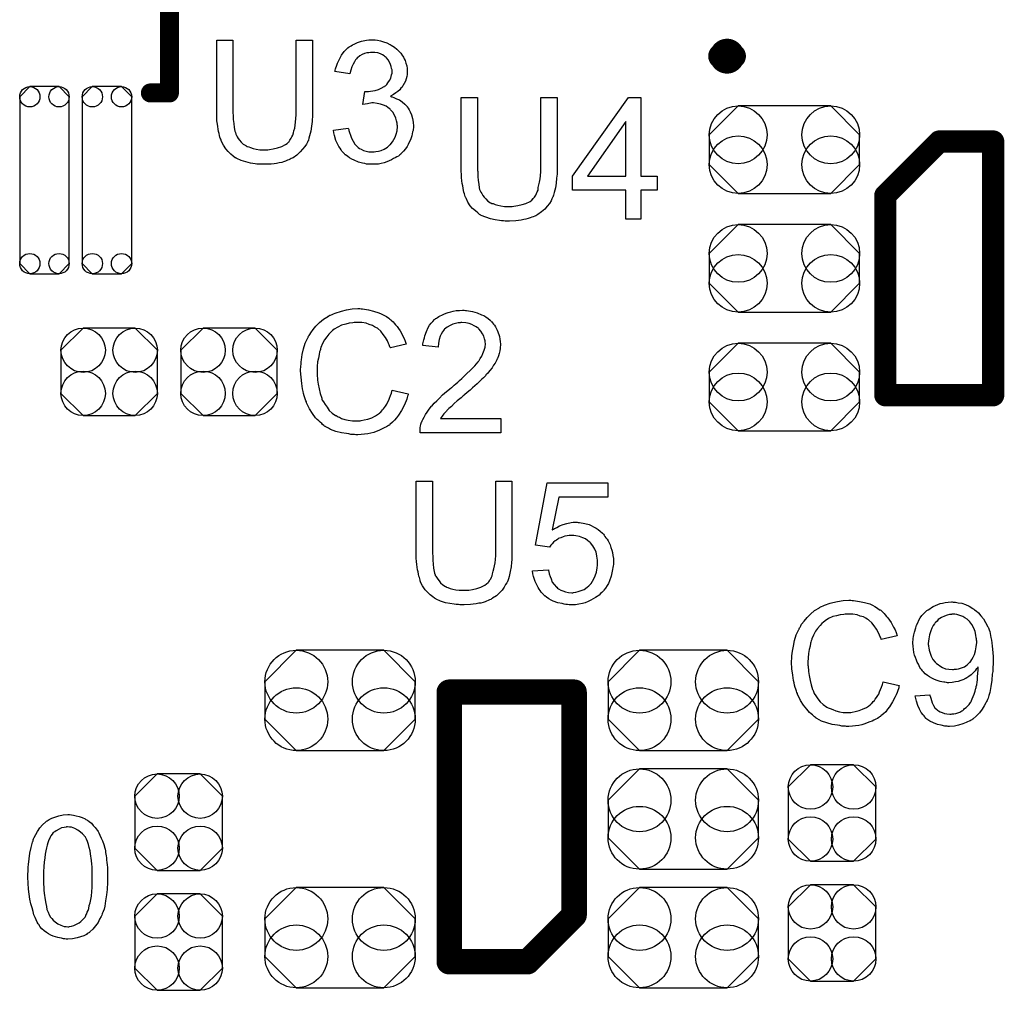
# Model space of a CAD drawing. Extents: x -0.07 to 0.95, y -0.15 to 2.1.
# Tile 12 of 16: x 0.34 to 0.65, y 1.19 to 1.5. Entities that reach past the tile are written whole.
import ezdxf

# ---------------------------------------------------------------- set-up
doc = ezdxf.new("R2010")
doc.units = 0
doc.layers.get('0').update_dxf_attribs({"linetype": 'CONTINUOUS'})
doc.layers.add('gto', color=2, linetype='CONTINUOUS')
doc.layers.add('gts', color=1, linetype='CONTINUOUS')

# ---------------------------------------------------------------- blocks, each defined once
blk = doc.blocks.new('D75')
at = {"const_width": 0.00395}
blk.add_lwpolyline([(-0.001975, 0, 1), (0.001975, 0, 1)], format="xyb", close=True, dxfattribs=at)
blk = doc.blocks.new('D39')
at = {"const_width": 0.003}
blk.add_lwpolyline([(-0.0015, 0, 1), (0.0015, 0, 1)], format="xyb", close=True, dxfattribs=at)
blk = doc.blocks.new('D78')
at = {"const_width": 0.0035}
blk.add_lwpolyline([(-0.00175, 0, 1), (0.00175, 0, 1)], format="xyb", close=True, dxfattribs=at)
blk = doc.blocks.new('D79')
at = {"const_width": 0.004}
blk.add_lwpolyline([(-0.002, 0, 1), (0.002, 0, 1)], format="xyb", close=True, dxfattribs=at)
blk = doc.blocks.new('D81')
blk.add_lwpolyline([(-0.0068, -0.0152), (0.0068, -0.0152), (0.0138, -0.0082), (0.0138, 0.0082), (0.0068, 0.0152), (-0.0068, 0.0152), (-0.0138, 0.0082), (-0.0138, -0.0082)], close=True)
for centre in [(-0.0068, 0.0082), (0.0068, 0.0082), (-0.0068, -0.0082), (0.0068, -0.0082)]:
    blk.add_circle(centre, 0.007)
blk = doc.blocks.new('D82')
blk.add_lwpolyline([(-0.0152, 0.0068), (-0.0152, -0.0068), (-0.0082, -0.0138), (0.0082, -0.0138), (0.0152, -0.0068), (0.0152, 0.0068), (0.0082, 0.0138), (-0.0082, 0.0138)], close=True)
for centre in [(-0.0082, 0.0068), (0.0082, 0.0068), (-0.0082, -0.0068), (0.0082, -0.0068)]:
    blk.add_circle(centre, 0.007)
blk = doc.blocks.new('D83')
blk.add_lwpolyline([(0.0146, 0.0138), (-0.0146, 0.0138), (-0.0237, 0.0047), (-0.0237, -0.0047), (-0.0146, -0.0138), (0.0146, -0.0138), (0.0237, -0.0047), (0.0237, 0.0047)], close=True)
for centre in [(-0.0146, 0.0047), (0.0146, 0.0047), (-0.0146, -0.0047), (0.0146, -0.0047)]:
    blk.add_circle(centre, 0.0091)
blk = doc.blocks.new('D84')
blk.add_lwpolyline([(0.0237, -0.0059), (0.0237, 0.0059), (0.0138, 0.0158), (-0.0138, 0.0158), (-0.0237, 0.0059), (-0.0237, -0.0059), (-0.0138, -0.0158), (0.0138, -0.0158)], close=True)
for centre in [(-0.0138, 0.0059), (0.0138, 0.0059), (-0.0138, -0.0059), (0.0138, -0.0059)]:
    blk.add_circle(centre, 0.0099)
blk = doc.blocks.new('D85')
blk.add_lwpolyline([(-0.0078, 0.0263), (-0.0078, -0.0263), (-0.0046, -0.0295), (0.0046, -0.0295), (0.0078, -0.0263), (0.0078, 0.0263), (0.0046, 0.0295), (-0.0046, 0.0295)], close=True)
for centre in [(-0.0046, 0.0263), (0.0046, 0.0263), (-0.0046, -0.0263), (0.0046, -0.0263)]:
    blk.add_circle(centre, 0.0032)

msp = doc.modelspace()

# ---------------------------------------------------------------- linework, layer by layer
at = {"layer": 'gto', "color": 2}
for points, const_width in [([(0.3881, 1.4729), (0.3881, 1.532)], 0.006), ([(0.5619, 1.4845), (0.5619, 1.4845)], 0.007), ([(0.5659, 1.4845), (0.5659, 1.4845)], 0.007), ([(0.5659, 1.4845), (0.5659, 1.4845)], 0.007), ([(0.3821, 1.4729), (0.3881, 1.4729)], 0.006), ([(0.6138, 1.4406), (0.6308, 1.4576)], 0.007), ([(0.6308, 1.4576), (0.6478, 1.4576)], 0.007), ([(0.6478, 1.3776), (0.6478, 1.4576)], 0.007), ([(0.6138, 1.4406), (0.6138, 1.3776)], 0.007), ([(0.6138, 1.3776), (0.6478, 1.3776)], 0.007), ([(0.4763, 1.284), (0.5157, 1.284)], 0.008), ([(0.4763, 1.199), (0.4763, 1.284)], 0.008), ([(0.5157, 1.2137), (0.5157, 1.284)], 0.008), ([(0.501, 1.199), (0.5157, 1.2137)], 0.008), ([(0.4763, 1.199), (0.501, 1.199)], 0.008)]:
    msp.add_lwpolyline(points, dxfattribs=dict(at, const_width=const_width))
at = {"layer": 'gto', "color": 2, "const_width": 0.007}
for points in [[(0.5659, 1.4845, 1), (0.5619, 1.4845)], [(0.5619, 1.4845, 1), (0.5659, 1.4845)]]:
    msp.add_lwpolyline(points, format="xyb", dxfattribs=at)
at = {"layer": 'gto', "color": 2}
for points in [[(0.4332, 1.4673), (0.4332, 1.4672), (0.4332, 1.467), (0.4332, 1.4667), (0.4332, 1.4663), (0.4332, 1.4658), (0.4332, 1.4653), (0.4331, 1.4646), (0.4331, 1.4639), (0.4329, 1.4624), (0.4327, 1.4609), (0.4323, 1.4594), (0.4321, 1.4586), (0.4319, 1.458), (0.4319, 1.4579), (0.4318, 1.4578), (0.4317, 1.4577), (0.4316, 1.4574), (0.4313, 1.4568), (0.4308, 1.456), (0.4301, 1.4552), (0.4293, 1.4543), (0.4283, 1.4533), (0.4271, 1.4525), (0.4271, 1.4525), (0.427, 1.4524), (0.4268, 1.4523), (0.4265, 1.4522), (0.4262, 1.452), (0.4257, 1.4518), (0.4253, 1.4517), (0.4247, 1.4514), (0.4241, 1.4512), (0.4235, 1.451), (0.4227, 1.4509), (0.4219, 1.4507), (0.4211, 1.4506), (0.4202, 1.4505), (0.4182, 1.4504), (0.4177, 1.4504), (0.4173, 1.4504), (0.4169, 1.4504), (0.4163, 1.4505), (0.4157, 1.4505), (0.4151, 1.4506), (0.4137, 1.4508), (0.4122, 1.4512), (0.4107, 1.4516), (0.4094, 1.4522), (0.4093, 1.4522), (0.4092, 1.4523), (0.409, 1.4524), (0.4088, 1.4525), (0.4082, 1.453), (0.4075, 1.4536), (0.4066, 1.4544), (0.4059, 1.4553), (0.4051, 1.4564), (0.4045, 1.4576), (0.4045, 1.4577), (0.4044, 1.4578), (0.4044, 1.458), (0.4043, 1.4583), (0.4041, 1.4586), (0.404, 1.459), (0.4039, 1.4595), (0.4038, 1.4601), (0.4036, 1.4608), (0.4035, 1.4615), (0.4034, 1.4623), (0.4033, 1.4631), (0.4031, 1.4641), (0.4031, 1.4651), (0.403, 1.4661), (0.403, 1.4673), (0.403, 1.4895), (0.4081, 1.4895), (0.4081, 1.4673), (0.4081, 1.4672), (0.4081, 1.467), (0.4081, 1.4668), (0.4081, 1.4664), (0.4082, 1.466), (0.4082, 1.4655), (0.4082, 1.4645), (0.4084, 1.4633), (0.4085, 1.462), (0.4087, 1.4609), (0.4089, 1.4604), (0.409, 1.4599), (0.4091, 1.4598), (0.4092, 1.4595), (0.4095, 1.4591), (0.4098, 1.4585), (0.4102, 1.458), (0.4107, 1.4574), (0.4114, 1.4568), (0.4122, 1.4563), (0.4123, 1.4562), (0.4126, 1.456), (0.4131, 1.4559), (0.4137, 1.4557), (0.4145, 1.4554), (0.4155, 1.4552), (0.4166, 1.455), (0.4177, 1.455), (0.4183, 1.455), (0.4186, 1.455), (0.4191, 1.455), (0.4196, 1.4551), (0.4208, 1.4553), (0.4222, 1.4556), (0.4235, 1.456), (0.4247, 1.4567), (0.4252, 1.457), (0.4257, 1.4575), (0.4258, 1.4575), (0.4258, 1.4576), (0.426, 1.4578), (0.4261, 1.458), (0.4263, 1.4583), (0.4265, 1.4586), (0.4267, 1.4591), (0.427, 1.4596), (0.4272, 1.4603), (0.4273, 1.461), (0.4276, 1.4618), (0.4277, 1.4627), (0.4279, 1.4637), (0.428, 1.4648), (0.4281, 1.466), (0.4281, 1.4673), (0.4281, 1.4895), (0.4332, 1.4895), (0.4332, 1.4673)], [(0.453, 1.4896), (0.4537, 1.4895), (0.4546, 1.4893), (0.4556, 1.489), (0.4566, 1.4887), (0.4576, 1.4882), (0.4576, 1.4882), (0.4577, 1.4882), (0.458, 1.488), (0.4585, 1.4877), (0.4591, 1.4873), (0.4598, 1.4867), (0.4604, 1.4861), (0.4611, 1.4854), (0.4616, 1.4846), (0.4617, 1.4845), (0.4619, 1.4842), (0.4621, 1.4837), (0.4624, 1.4831), (0.4626, 1.4823), (0.4629, 1.4815), (0.463, 1.4806), (0.4631, 1.4796), (0.4631, 1.4795), (0.4631, 1.4792), (0.463, 1.4787), (0.4629, 1.4781), (0.4627, 1.4774), (0.4625, 1.4766), (0.4621, 1.4759), (0.4617, 1.4751), (0.4616, 1.475), (0.4615, 1.4747), (0.4611, 1.4744), (0.4607, 1.4739), (0.4601, 1.4734), (0.4595, 1.4729), (0.4587, 1.4724), (0.4578, 1.4719), (0.4578, 1.4719), (0.4579, 1.4718), (0.4581, 1.4717), (0.4583, 1.4717), (0.4589, 1.4715), (0.4597, 1.4711), (0.4606, 1.4707), (0.4615, 1.4701), (0.4623, 1.4694), (0.4631, 1.4686), (0.4631, 1.4685), (0.4634, 1.4681), (0.4637, 1.4676), (0.464, 1.4669), (0.4644, 1.466), (0.4647, 1.4649), (0.4649, 1.4637), (0.465, 1.4624), (0.465, 1.4623), (0.465, 1.4621), (0.465, 1.4619), (0.4649, 1.4615), (0.4649, 1.4611), (0.4647, 1.4606), (0.4646, 1.46), (0.4645, 1.4594), (0.4641, 1.4581), (0.4637, 1.4574), (0.4634, 1.4567), (0.463, 1.456), (0.4625, 1.4553), (0.4619, 1.4545), (0.4613, 1.4539), (0.4612, 1.4538), (0.4611, 1.4537), (0.4609, 1.4535), (0.4606, 1.4533), (0.4603, 1.453), (0.4598, 1.4528), (0.4593, 1.4524), (0.4587, 1.4522), (0.4581, 1.4518), (0.4574, 1.4515), (0.4566, 1.4512), (0.4558, 1.4509), (0.4549, 1.4507), (0.454, 1.4505), (0.453, 1.4504), (0.452, 1.4504), (0.4515, 1.4504), (0.4511, 1.4504), (0.4507, 1.4505), (0.4502, 1.4505), (0.4497, 1.4507), (0.449, 1.4508), (0.4477, 1.4511), (0.4463, 1.4517), (0.4456, 1.452), (0.4449, 1.4524), (0.4443, 1.4529), (0.4436, 1.4534), (0.4435, 1.4534), (0.4434, 1.4535), (0.4433, 1.4537), (0.4431, 1.4539), (0.4428, 1.4542), (0.4425, 1.4546), (0.4422, 1.455), (0.4419, 1.4555), (0.4415, 1.456), (0.4412, 1.4566), (0.4406, 1.4579), (0.4401, 1.4595), (0.4399, 1.4603), (0.4398, 1.4612), (0.4445, 1.4618), (0.4445, 1.4618), (0.4446, 1.4616), (0.4447, 1.4614), (0.4447, 1.4611), (0.4448, 1.4608), (0.4449, 1.4604), (0.4452, 1.4596), (0.4455, 1.4586), (0.446, 1.4577), (0.4466, 1.4568), (0.4473, 1.456), (0.4474, 1.4559), (0.4476, 1.4557), (0.448, 1.4554), (0.4486, 1.4552), (0.4493, 1.4548), (0.4501, 1.4545), (0.451, 1.4543), (0.452, 1.4543), (0.4524, 1.4543), (0.4526, 1.4543), (0.4532, 1.4544), (0.454, 1.4545), (0.4549, 1.4548), (0.4558, 1.4552), (0.4568, 1.4558), (0.4576, 1.4565), (0.4578, 1.4567), (0.458, 1.457), (0.4584, 1.4575), (0.4588, 1.4582), (0.4593, 1.459), (0.4596, 1.4599), (0.4599, 1.461), (0.46, 1.4623), (0.46, 1.4623), (0.46, 1.4624), (0.46, 1.4626), (0.4599, 1.4628), (0.4599, 1.4634), (0.4597, 1.4641), (0.4595, 1.465), (0.4591, 1.4659), (0.4585, 1.4668), (0.4578, 1.4676), (0.4577, 1.4678), (0.4574, 1.468), (0.457, 1.4683), (0.4564, 1.4687), (0.4556, 1.4691), (0.4546, 1.4694), (0.4536, 1.4696), (0.4524, 1.4698), (0.4519, 1.4698), (0.4515, 1.4697), (0.451, 1.4696), (0.4505, 1.4695), (0.4498, 1.4694), (0.4491, 1.4693), (0.4497, 1.4734), (0.4499, 1.4734), (0.4502, 1.4734), (0.4509, 1.4734), (0.4515, 1.4735), (0.4522, 1.4736), (0.453, 1.4737), (0.454, 1.474), (0.4549, 1.4744), (0.4558, 1.4749), (0.4559, 1.4749), (0.4559, 1.475), (0.4562, 1.4752), (0.4566, 1.4756), (0.457, 1.4761), (0.4575, 1.4768), (0.4579, 1.4776), (0.4581, 1.4786), (0.4583, 1.4791), (0.4583, 1.4797), (0.4583, 1.4798), (0.4583, 1.4799), (0.4583, 1.4802), (0.4581, 1.4806), (0.458, 1.4812), (0.4578, 1.4819), (0.4575, 1.4826), (0.4571, 1.4833), (0.4565, 1.484), (0.4564, 1.4841), (0.4561, 1.4843), (0.4558, 1.4846), (0.4553, 1.4849), (0.4546, 1.4852), (0.4538, 1.4855), (0.4529, 1.4857), (0.4519, 1.4857), (0.4515, 1.4857), (0.451, 1.4856), (0.4503, 1.4855), (0.4496, 1.4853), (0.4489, 1.485), (0.4481, 1.4846), (0.4474, 1.484), (0.4473, 1.484), (0.4471, 1.4837), (0.4468, 1.4833), (0.4464, 1.4827), (0.446, 1.482), (0.4456, 1.4811), (0.4453, 1.4801), (0.445, 1.4789), (0.4403, 1.4797), (0.4403, 1.4797), (0.4404, 1.4799), (0.4404, 1.4801), (0.4405, 1.4805), (0.4406, 1.4808), (0.4408, 1.4813), (0.4411, 1.4823), (0.4417, 1.4836), (0.4423, 1.4848), (0.4432, 1.486), (0.4442, 1.487), (0.4443, 1.4871), (0.4444, 1.4871), (0.4445, 1.4872), (0.4448, 1.4874), (0.445, 1.4876), (0.4454, 1.4878), (0.4458, 1.4881), (0.4463, 1.4883), (0.4474, 1.4888), (0.4487, 1.4892), (0.4502, 1.4895), (0.451, 1.4896), (0.4524, 1.4896), (0.453, 1.4896)], [(0.5103, 1.4493), (0.5103, 1.4493), (0.5103, 1.4491), (0.5103, 1.4488), (0.5103, 1.4484), (0.5103, 1.4479), (0.5103, 1.4473), (0.5102, 1.4467), (0.5101, 1.446), (0.51, 1.4445), (0.5098, 1.443), (0.5094, 1.4415), (0.5092, 1.4407), (0.509, 1.4401), (0.509, 1.44), (0.5089, 1.4399), (0.5088, 1.4397), (0.5087, 1.4395), (0.5084, 1.4389), (0.5079, 1.4381), (0.5072, 1.4372), (0.5064, 1.4363), (0.5054, 1.4354), (0.5042, 1.4346), (0.5041, 1.4346), (0.504, 1.4345), (0.5039, 1.4344), (0.5036, 1.4342), (0.5033, 1.4341), (0.5028, 1.4339), (0.5024, 1.4337), (0.5018, 1.4335), (0.5012, 1.4333), (0.5005, 1.4331), (0.4998, 1.433), (0.499, 1.4328), (0.4982, 1.4327), (0.4973, 1.4326), (0.4953, 1.4325), (0.4948, 1.4325), (0.4944, 1.4325), (0.4939, 1.4325), (0.4934, 1.4326), (0.4928, 1.4326), (0.4922, 1.4327), (0.4908, 1.4329), (0.4893, 1.4332), (0.4878, 1.4337), (0.4864, 1.4343), (0.4864, 1.4343), (0.4863, 1.4344), (0.4861, 1.4345), (0.4859, 1.4346), (0.4853, 1.4351), (0.4846, 1.4357), (0.4837, 1.4365), (0.4829, 1.4373), (0.4822, 1.4385), (0.4816, 1.4397), (0.4816, 1.4397), (0.4815, 1.4398), (0.4814, 1.4401), (0.4813, 1.4403), (0.4812, 1.4407), (0.4811, 1.4411), (0.4809, 1.4416), (0.4808, 1.4422), (0.4807, 1.4429), (0.4806, 1.4436), (0.4804, 1.4444), (0.4803, 1.4452), (0.4802, 1.4462), (0.4802, 1.4472), (0.4801, 1.4482), (0.4801, 1.4493), (0.4801, 1.4715), (0.4852, 1.4715), (0.4852, 1.4493), (0.4852, 1.4493), (0.4852, 1.4491), (0.4852, 1.4488), (0.4852, 1.4485), (0.4853, 1.4481), (0.4853, 1.4476), (0.4853, 1.4466), (0.4854, 1.4453), (0.4856, 1.4441), (0.4858, 1.443), (0.4859, 1.4425), (0.4861, 1.442), (0.4862, 1.4418), (0.4863, 1.4416), (0.4866, 1.4412), (0.4869, 1.4406), (0.4873, 1.4401), (0.4878, 1.4395), (0.4885, 1.4388), (0.4893, 1.4383), (0.4894, 1.4383), (0.4897, 1.4381), (0.4902, 1.438), (0.4908, 1.4377), (0.4916, 1.4375), (0.4926, 1.4373), (0.4937, 1.4371), (0.4948, 1.4371), (0.4954, 1.4371), (0.4957, 1.4371), (0.4962, 1.4371), (0.4967, 1.4372), (0.4979, 1.4374), (0.4993, 1.4377), (0.5005, 1.4381), (0.5018, 1.4387), (0.5023, 1.4391), (0.5028, 1.4396), (0.5029, 1.4396), (0.5029, 1.4397), (0.503, 1.4398), (0.5032, 1.4401), (0.5034, 1.4404), (0.5036, 1.4407), (0.5038, 1.4412), (0.504, 1.4417), (0.5043, 1.4423), (0.5044, 1.4431), (0.5046, 1.4439), (0.5048, 1.4448), (0.505, 1.4458), (0.5051, 1.4468), (0.5052, 1.4481), (0.5052, 1.4493), (0.5052, 1.4715), (0.5103, 1.4715), (0.5103, 1.4493)], [(0.5367, 1.4467), (0.5419, 1.4467), (0.5419, 1.4423), (0.5367, 1.4423), (0.5367, 1.4331), (0.532, 1.4331), (0.532, 1.4423), (0.5152, 1.4423), (0.5152, 1.4467), (0.5328, 1.4715), (0.5367, 1.4715), (0.5367, 1.4467)], [(0.532, 1.4639), (0.5199, 1.4467), (0.532, 1.4467), (0.532, 1.4639)], [(0.4485, 1.4048), (0.449, 1.4048), (0.4496, 1.4047), (0.4502, 1.4046), (0.4509, 1.4045), (0.4524, 1.4041), (0.4541, 1.4036), (0.4549, 1.4033), (0.4557, 1.4029), (0.4565, 1.4024), (0.4573, 1.4019), (0.4573, 1.4019), (0.4574, 1.4018), (0.4576, 1.4016), (0.4579, 1.4014), (0.4582, 1.4011), (0.4586, 1.4007), (0.459, 1.4003), (0.4594, 1.3998), (0.4599, 1.3993), (0.4603, 1.3986), (0.4608, 1.3979), (0.4613, 1.3972), (0.4616, 1.3964), (0.4621, 1.3955), (0.4624, 1.3947), (0.4627, 1.3937), (0.4578, 1.3925), (0.4578, 1.3925), (0.4577, 1.3927), (0.4576, 1.3929), (0.4575, 1.3932), (0.4574, 1.3935), (0.4572, 1.3939), (0.4568, 1.3948), (0.4562, 1.3958), (0.4555, 1.3968), (0.4547, 1.3978), (0.4538, 1.3986), (0.4537, 1.3987), (0.4534, 1.3989), (0.4528, 1.3992), (0.4521, 1.3996), (0.4511, 1.3999), (0.4501, 1.4003), (0.4488, 1.4005), (0.4474, 1.4005), (0.447, 1.4005), (0.4467, 1.4005), (0.4463, 1.4005), (0.4459, 1.4004), (0.4448, 1.4003), (0.4437, 1.4), (0.4424, 1.3997), (0.4412, 1.3991), (0.44, 1.3984), (0.4399, 1.3984), (0.4399, 1.3983), (0.4395, 1.398), (0.439, 1.3975), (0.4384, 1.3969), (0.4377, 1.396), (0.437, 1.3951), (0.4364, 1.3939), (0.4358, 1.3927), (0.4358, 1.3926), (0.4358, 1.3925), (0.4357, 1.3923), (0.4357, 1.392), (0.4356, 1.3917), (0.4354, 1.3913), (0.4353, 1.3904), (0.4351, 1.3893), (0.4348, 1.3881), (0.4347, 1.3867), (0.4347, 1.3853), (0.4347, 1.3852), (0.4347, 1.3851), (0.4347, 1.3848), (0.4347, 1.3844), (0.4347, 1.3841), (0.4347, 1.3836), (0.4348, 1.383), (0.4348, 1.3824), (0.435, 1.3811), (0.4353, 1.3796), (0.4356, 1.3782), (0.4361, 1.3767), (0.4361, 1.3767), (0.4361, 1.3766), (0.4362, 1.3764), (0.4363, 1.3761), (0.4367, 1.3755), (0.4372, 1.3747), (0.4378, 1.3738), (0.4385, 1.3728), (0.4394, 1.372), (0.4405, 1.3712), (0.4405, 1.3712), (0.4407, 1.3712), (0.4408, 1.3711), (0.441, 1.371), (0.4413, 1.3708), (0.4417, 1.3707), (0.4424, 1.3703), (0.4434, 1.37), (0.4445, 1.3697), (0.4458, 1.3695), (0.447, 1.3695), (0.4474, 1.3695), (0.4478, 1.3695), (0.4482, 1.3695), (0.4485, 1.3696), (0.4495, 1.3698), (0.4507, 1.3701), (0.4519, 1.3705), (0.4531, 1.3711), (0.4537, 1.3715), (0.4543, 1.3719), (0.4543, 1.372), (0.4544, 1.372), (0.4545, 1.3722), (0.4548, 1.3723), (0.455, 1.3726), (0.4553, 1.373), (0.4556, 1.3733), (0.4559, 1.3737), (0.4562, 1.3742), (0.4566, 1.3748), (0.4569, 1.3753), (0.4573, 1.376), (0.4575, 1.3767), (0.4578, 1.3775), (0.4581, 1.3783), (0.4583, 1.3792), (0.4634, 1.378), (0.4634, 1.3779), (0.4634, 1.3777), (0.4632, 1.3773), (0.4631, 1.3769), (0.4629, 1.3764), (0.4627, 1.3758), (0.4624, 1.3751), (0.4621, 1.3744), (0.4613, 1.3728), (0.4603, 1.3713), (0.4597, 1.3705), (0.4591, 1.3697), (0.4584, 1.3691), (0.4576, 1.3684), (0.4576, 1.3684), (0.4575, 1.3682), (0.4572, 1.3681), (0.4569, 1.3679), (0.4565, 1.3676), (0.456, 1.3674), (0.4554, 1.3671), (0.4548, 1.3668), (0.4541, 1.3665), (0.4533, 1.3662), (0.4525, 1.3659), (0.4516, 1.3656), (0.4506, 1.3654), (0.4496, 1.3653), (0.4486, 1.3652), (0.4475, 1.3651), (0.4469, 1.3651), (0.4464, 1.3652), (0.4459, 1.3652), (0.4453, 1.3652), (0.4447, 1.3654), (0.4439, 1.3655), (0.4423, 1.3657), (0.4406, 1.3662), (0.4389, 1.3668), (0.4382, 1.3672), (0.4374, 1.3676), (0.4373, 1.3677), (0.4372, 1.3677), (0.437, 1.3679), (0.4368, 1.3681), (0.4364, 1.3684), (0.4361, 1.3687), (0.4356, 1.3691), (0.4352, 1.3695), (0.4347, 1.37), (0.4342, 1.3705), (0.4332, 1.3718), (0.4323, 1.3733), (0.4314, 1.375), (0.4314, 1.375), (0.4313, 1.3752), (0.4313, 1.3755), (0.4311, 1.3758), (0.431, 1.3762), (0.4308, 1.3768), (0.4306, 1.3774), (0.4304, 1.3781), (0.4303, 1.3788), (0.4301, 1.3796), (0.4298, 1.3813), (0.4296, 1.3833), (0.4294, 1.3853), (0.4294, 1.3853), (0.4294, 1.3856), (0.4294, 1.3859), (0.4295, 1.3863), (0.4295, 1.3868), (0.4296, 1.3874), (0.4296, 1.3881), (0.4297, 1.3888), (0.43, 1.3904), (0.4304, 1.3922), (0.4309, 1.394), (0.4317, 1.3957), (0.4318, 1.3958), (0.4318, 1.3959), (0.4319, 1.3962), (0.4322, 1.3964), (0.4324, 1.3968), (0.4327, 1.3973), (0.4334, 1.3983), (0.4343, 1.3994), (0.4354, 1.4005), (0.4367, 1.4016), (0.4382, 1.4025), (0.4383, 1.4026), (0.4384, 1.4026), (0.4387, 1.4028), (0.4389, 1.4029), (0.4394, 1.4031), (0.4398, 1.4033), (0.4404, 1.4035), (0.441, 1.4037), (0.4417, 1.4039), (0.4424, 1.4041), (0.4439, 1.4045), (0.4457, 1.4048), (0.4475, 1.4049), (0.4481, 1.4049), (0.4485, 1.4048)], [(0.4814, 1.4043), (0.4818, 1.4043), (0.4824, 1.4042), (0.483, 1.4041), (0.4836, 1.404), (0.4851, 1.4036), (0.4865, 1.403), (0.4872, 1.4027), (0.4879, 1.4023), (0.4886, 1.4018), (0.4892, 1.4013), (0.4893, 1.4012), (0.4894, 1.4011), (0.4895, 1.4009), (0.4897, 1.4007), (0.49, 1.4004), (0.4903, 1.4), (0.4906, 1.3997), (0.4909, 1.3992), (0.4914, 1.3981), (0.492, 1.3968), (0.4922, 1.3961), (0.4923, 1.3953), (0.4924, 1.3945), (0.4925, 1.3937), (0.4925, 1.3936), (0.4925, 1.3933), (0.4924, 1.3929), (0.4924, 1.3923), (0.4923, 1.3916), (0.4921, 1.3908), (0.4918, 1.39), (0.4915, 1.3892), (0.4914, 1.3891), (0.4913, 1.3888), (0.4911, 1.3883), (0.4908, 1.3877), (0.4903, 1.3871), (0.4898, 1.3862), (0.4891, 1.3854), (0.4883, 1.3844), (0.4882, 1.3843), (0.4879, 1.384), (0.4877, 1.3837), (0.4874, 1.3834), (0.4871, 1.3831), (0.4866, 1.3827), (0.4862, 1.3822), (0.4856, 1.3817), (0.4851, 1.3812), (0.4844, 1.3806), (0.4837, 1.3799), (0.4829, 1.3792), (0.482, 1.3785), (0.4811, 1.3777), (0.4811, 1.3777), (0.481, 1.3776), (0.4807, 1.3774), (0.4805, 1.3772), (0.4801, 1.3768), (0.4797, 1.3765), (0.4788, 1.3758), (0.4779, 1.375), (0.477, 1.3741), (0.4762, 1.3734), (0.4759, 1.3731), (0.4756, 1.3728), (0.4756, 1.3728), (0.4754, 1.3726), (0.4752, 1.3724), (0.4749, 1.3721), (0.4746, 1.3717), (0.4743, 1.3713), (0.4736, 1.3703), (0.4926, 1.3703), (0.4926, 1.3658), (0.4671, 1.3658), (0.4671, 1.3659), (0.4671, 1.3661), (0.4671, 1.3664), (0.4671, 1.3669), (0.4672, 1.3674), (0.4673, 1.3679), (0.4674, 1.3685), (0.4676, 1.3691), (0.4676, 1.3691), (0.4677, 1.3692), (0.4678, 1.3695), (0.468, 1.37), (0.4684, 1.3707), (0.4688, 1.3715), (0.4694, 1.3723), (0.47, 1.3732), (0.4707, 1.3742), (0.4707, 1.3742), (0.4709, 1.3743), (0.4711, 1.3746), (0.4716, 1.3751), (0.4724, 1.3758), (0.4732, 1.3767), (0.4742, 1.3777), (0.4755, 1.3788), (0.4769, 1.3799), (0.477, 1.38), (0.4772, 1.3802), (0.4775, 1.3804), (0.4779, 1.3808), (0.4784, 1.3812), (0.479, 1.3817), (0.4796, 1.3823), (0.4803, 1.3829), (0.4817, 1.3842), (0.4831, 1.3856), (0.4838, 1.3862), (0.4844, 1.3869), (0.4849, 1.3875), (0.4854, 1.3881), (0.4854, 1.3882), (0.4855, 1.3882), (0.4856, 1.3884), (0.4857, 1.3886), (0.4861, 1.3892), (0.4866, 1.3899), (0.4869, 1.3908), (0.4873, 1.3918), (0.4876, 1.3928), (0.4877, 1.3938), (0.4877, 1.3939), (0.4877, 1.3939), (0.4876, 1.3943), (0.4876, 1.3948), (0.4874, 1.3954), (0.4872, 1.3962), (0.4868, 1.397), (0.4863, 1.3978), (0.4856, 1.3985), (0.4855, 1.3987), (0.4852, 1.3989), (0.4848, 1.3992), (0.4842, 1.3995), (0.4834, 1.3999), (0.4826, 1.4002), (0.4815, 1.4004), (0.4803, 1.4005), (0.48, 1.4005), (0.4798, 1.4004), (0.4791, 1.4004), (0.4783, 1.4002), (0.4775, 1.4), (0.4766, 1.3996), (0.4757, 1.3991), (0.4748, 1.3984), (0.4747, 1.3983), (0.4745, 1.398), (0.4742, 1.3976), (0.4738, 1.3969), (0.4735, 1.3962), (0.4731, 1.3952), (0.4729, 1.394), (0.4728, 1.3928), (0.468, 1.3933), (0.468, 1.3933), (0.468, 1.3935), (0.468, 1.3938), (0.4681, 1.3942), (0.4682, 1.3946), (0.4683, 1.3951), (0.4685, 1.3957), (0.4686, 1.3963), (0.4691, 1.3977), (0.4697, 1.399), (0.4701, 1.3997), (0.4706, 1.4003), (0.4711, 1.4009), (0.4717, 1.4015), (0.4717, 1.4015), (0.4719, 1.4016), (0.472, 1.4018), (0.4723, 1.4019), (0.4726, 1.4021), (0.473, 1.4024), (0.4735, 1.4026), (0.474, 1.4029), (0.4746, 1.4032), (0.4753, 1.4035), (0.476, 1.4037), (0.4768, 1.4039), (0.4776, 1.4041), (0.4785, 1.4043), (0.4795, 1.4043), (0.4805, 1.4044), (0.481, 1.4044), (0.4814, 1.4043)], [(0.4961, 1.3283), (0.4961, 1.3283), (0.4961, 1.3281), (0.4961, 1.3278), (0.4961, 1.3274), (0.496, 1.3269), (0.496, 1.3263), (0.496, 1.3257), (0.4959, 1.325), (0.4958, 1.3235), (0.4955, 1.322), (0.4952, 1.3205), (0.495, 1.3197), (0.4948, 1.3191), (0.4948, 1.319), (0.4947, 1.3189), (0.4946, 1.3187), (0.4945, 1.3185), (0.4941, 1.3179), (0.4936, 1.3171), (0.493, 1.3162), (0.4922, 1.3153), (0.4912, 1.3144), (0.49, 1.3136), (0.4899, 1.3136), (0.4898, 1.3135), (0.4896, 1.3134), (0.4894, 1.3132), (0.489, 1.3131), (0.4886, 1.3129), (0.4881, 1.3127), (0.4876, 1.3125), (0.487, 1.3123), (0.4863, 1.3121), (0.4856, 1.312), (0.4848, 1.3118), (0.4839, 1.3117), (0.483, 1.3116), (0.481, 1.3115), (0.4805, 1.3115), (0.4802, 1.3115), (0.4797, 1.3115), (0.4792, 1.3116), (0.4785, 1.3116), (0.4779, 1.3117), (0.4765, 1.3119), (0.4751, 1.3122), (0.4736, 1.3127), (0.4722, 1.3133), (0.4722, 1.3133), (0.4721, 1.3134), (0.4719, 1.3135), (0.4717, 1.3136), (0.4711, 1.3141), (0.4703, 1.3147), (0.4695, 1.3155), (0.4687, 1.3163), (0.4679, 1.3175), (0.4673, 1.3187), (0.4673, 1.3187), (0.4673, 1.3188), (0.4672, 1.3191), (0.4671, 1.3193), (0.467, 1.3197), (0.4669, 1.3201), (0.4667, 1.3206), (0.4666, 1.3212), (0.4665, 1.3219), (0.4663, 1.3226), (0.4662, 1.3234), (0.4661, 1.3242), (0.466, 1.3252), (0.4659, 1.3262), (0.4659, 1.3272), (0.4659, 1.3283), (0.4659, 1.3505), (0.471, 1.3505), (0.471, 1.3283), (0.471, 1.3283), (0.471, 1.3281), (0.471, 1.3278), (0.471, 1.3275), (0.4711, 1.3271), (0.4711, 1.3266), (0.4711, 1.3256), (0.4712, 1.3243), (0.4714, 1.3231), (0.4716, 1.322), (0.4717, 1.3215), (0.4719, 1.321), (0.4719, 1.3208), (0.4721, 1.3206), (0.4723, 1.3202), (0.4727, 1.3196), (0.4731, 1.3191), (0.4736, 1.3185), (0.4743, 1.3178), (0.4751, 1.3173), (0.4752, 1.3173), (0.4754, 1.3171), (0.4759, 1.317), (0.4766, 1.3167), (0.4774, 1.3165), (0.4784, 1.3163), (0.4794, 1.3161), (0.4806, 1.3161), (0.4812, 1.3161), (0.4815, 1.3161), (0.482, 1.3161), (0.4825, 1.3162), (0.4837, 1.3164), (0.485, 1.3167), (0.4863, 1.3171), (0.4875, 1.3177), (0.4881, 1.3181), (0.4886, 1.3186), (0.4886, 1.3186), (0.4887, 1.3187), (0.4888, 1.3188), (0.489, 1.3191), (0.4891, 1.3194), (0.4894, 1.3197), (0.4896, 1.3202), (0.4898, 1.3207), (0.49, 1.3213), (0.4902, 1.3221), (0.4904, 1.3229), (0.4906, 1.3238), (0.4908, 1.3248), (0.4909, 1.3258), (0.491, 1.3271), (0.491, 1.3283), (0.491, 1.3505), (0.4961, 1.3505), (0.4961, 1.3283)], [(0.5263, 1.3455), (0.5109, 1.3455), (0.5088, 1.3352), (0.5089, 1.3352), (0.509, 1.3353), (0.5092, 1.3354), (0.5095, 1.3356), (0.5098, 1.3357), (0.5102, 1.3359), (0.5111, 1.3364), (0.5122, 1.3368), (0.5134, 1.3372), (0.5147, 1.3375), (0.5154, 1.3376), (0.5166, 1.3376), (0.517, 1.3375), (0.5174, 1.3375), (0.5179, 1.3374), (0.5185, 1.3373), (0.5191, 1.3372), (0.5204, 1.3368), (0.5211, 1.3365), (0.5218, 1.3361), (0.5226, 1.3357), (0.5233, 1.3353), (0.5239, 1.3347), (0.5246, 1.3341), (0.5247, 1.3341), (0.5248, 1.3339), (0.5249, 1.3338), (0.5252, 1.3335), (0.5254, 1.3331), (0.5257, 1.3327), (0.5261, 1.3322), (0.5264, 1.3317), (0.5267, 1.3311), (0.527, 1.3304), (0.5273, 1.3296), (0.5276, 1.3288), (0.5278, 1.328), (0.5279, 1.3271), (0.5281, 1.3261), (0.5281, 1.3251), (0.5281, 1.3251), (0.5281, 1.3249), (0.5281, 1.3246), (0.5281, 1.3242), (0.528, 1.3238), (0.5279, 1.3233), (0.5278, 1.3227), (0.5277, 1.3221), (0.5274, 1.3206), (0.5268, 1.3191), (0.5265, 1.3183), (0.5261, 1.3176), (0.5256, 1.3168), (0.5251, 1.3161), (0.525, 1.3161), (0.5249, 1.3159), (0.5247, 1.3157), (0.5244, 1.3154), (0.524, 1.3151), (0.5236, 1.3146), (0.523, 1.3142), (0.5224, 1.3138), (0.5217, 1.3134), (0.5209, 1.313), (0.5201, 1.3126), (0.5192, 1.3122), (0.5183, 1.3119), (0.5172, 1.3117), (0.5161, 1.3115), (0.515, 1.3115), (0.5145, 1.3115), (0.5141, 1.3115), (0.5136, 1.3116), (0.5131, 1.3116), (0.5125, 1.3117), (0.5119, 1.3119), (0.5105, 1.3122), (0.5091, 1.3127), (0.5084, 1.313), (0.5077, 1.3134), (0.507, 1.3139), (0.5064, 1.3144), (0.5063, 1.3144), (0.5062, 1.3145), (0.5061, 1.3147), (0.5059, 1.3149), (0.5056, 1.3152), (0.5053, 1.3155), (0.505, 1.316), (0.5047, 1.3165), (0.5044, 1.317), (0.504, 1.3176), (0.5034, 1.3189), (0.5029, 1.3205), (0.5027, 1.3213), (0.5026, 1.3222), (0.5076, 1.3226), (0.5076, 1.3225), (0.5076, 1.3224), (0.5076, 1.3222), (0.5077, 1.322), (0.5078, 1.3213), (0.5081, 1.3205), (0.5084, 1.3197), (0.5088, 1.3187), (0.5094, 1.3179), (0.5101, 1.3171), (0.5102, 1.3171), (0.5104, 1.3168), (0.5108, 1.3166), (0.5115, 1.3162), (0.5121, 1.3159), (0.513, 1.3156), (0.5139, 1.3154), (0.515, 1.3153), (0.5153, 1.3153), (0.5155, 1.3154), (0.5162, 1.3155), (0.517, 1.3157), (0.5179, 1.316), (0.5188, 1.3164), (0.5198, 1.3171), (0.5203, 1.3175), (0.5207, 1.3179), (0.5208, 1.318), (0.5208, 1.318), (0.5209, 1.3182), (0.5211, 1.3183), (0.5215, 1.319), (0.5219, 1.3197), (0.5223, 1.3207), (0.5227, 1.3218), (0.523, 1.3232), (0.5231, 1.324), (0.5231, 1.3247), (0.5231, 1.3248), (0.5231, 1.3249), (0.5231, 1.3251), (0.5231, 1.3254), (0.5231, 1.3257), (0.523, 1.3261), (0.5228, 1.327), (0.5226, 1.3281), (0.5222, 1.3291), (0.5216, 1.3301), (0.5208, 1.3311), (0.5208, 1.3311), (0.5207, 1.3312), (0.5204, 1.3314), (0.5199, 1.3318), (0.5193, 1.3323), (0.5184, 1.3327), (0.5174, 1.3331), (0.5162, 1.3333), (0.5156, 1.3334), (0.5145, 1.3334), (0.5141, 1.3334), (0.5135, 1.3333), (0.5128, 1.3332), (0.5122, 1.333), (0.5115, 1.3327), (0.5107, 1.3324), (0.5107, 1.3323), (0.5105, 1.3322), (0.5101, 1.3319), (0.5097, 1.3317), (0.5092, 1.3313), (0.5088, 1.3308), (0.5083, 1.3303), (0.5079, 1.3297), (0.5035, 1.3303), (0.5072, 1.35), (0.5263, 1.35), (0.5263, 1.3455)], [(0.6033, 1.3129), (0.6038, 1.3129), (0.6044, 1.3128), (0.605, 1.3127), (0.6057, 1.3126), (0.6072, 1.3123), (0.6089, 1.3118), (0.6097, 1.3114), (0.6105, 1.311), (0.6113, 1.3105), (0.612, 1.31), (0.6121, 1.31), (0.6122, 1.3099), (0.6124, 1.3098), (0.6127, 1.3095), (0.613, 1.3092), (0.6134, 1.3088), (0.6137, 1.3084), (0.6142, 1.3079), (0.6146, 1.3074), (0.6151, 1.3067), (0.6156, 1.306), (0.616, 1.3053), (0.6164, 1.3045), (0.6169, 1.3036), (0.6172, 1.3028), (0.6175, 1.3018), (0.6125, 1.3006), (0.6125, 1.3007), (0.6125, 1.3008), (0.6124, 1.301), (0.6123, 1.3013), (0.6121, 1.3016), (0.612, 1.302), (0.6115, 1.3029), (0.611, 1.3039), (0.6103, 1.3049), (0.6095, 1.3059), (0.6086, 1.3067), (0.6085, 1.3068), (0.6081, 1.307), (0.6076, 1.3073), (0.6069, 1.3077), (0.6059, 1.308), (0.6049, 1.3084), (0.6036, 1.3086), (0.6022, 1.3086), (0.6018, 1.3086), (0.6015, 1.3086), (0.6011, 1.3086), (0.6007, 1.3085), (0.5996, 1.3084), (0.5984, 1.3081), (0.5972, 1.3078), (0.5959, 1.3072), (0.5948, 1.3065), (0.5947, 1.3065), (0.5947, 1.3064), (0.5943, 1.3061), (0.5938, 1.3056), (0.5932, 1.305), (0.5924, 1.3041), (0.5918, 1.3032), (0.5912, 1.302), (0.5906, 1.3008), (0.5906, 1.3007), (0.5906, 1.3006), (0.5905, 1.3004), (0.5904, 1.3002), (0.5903, 1.2998), (0.5902, 1.2994), (0.5901, 1.2985), (0.5898, 1.2974), (0.5896, 1.2962), (0.5895, 1.2948), (0.5894, 1.2934), (0.5894, 1.2933), (0.5894, 1.2932), (0.5894, 1.2929), (0.5894, 1.2925), (0.5895, 1.2922), (0.5895, 1.2917), (0.5896, 1.2911), (0.5896, 1.2905), (0.5898, 1.2892), (0.5901, 1.2877), (0.5904, 1.2863), (0.5908, 1.2848), (0.5908, 1.2848), (0.5909, 1.2847), (0.591, 1.2845), (0.5911, 1.2842), (0.5914, 1.2836), (0.5919, 1.2828), (0.5925, 1.2819), (0.5933, 1.2809), (0.5942, 1.2801), (0.5953, 1.2793), (0.5953, 1.2793), (0.5954, 1.2793), (0.5956, 1.2792), (0.5958, 1.2791), (0.5961, 1.2789), (0.5964, 1.2788), (0.5972, 1.2785), (0.5982, 1.2781), (0.5993, 1.2778), (0.6005, 1.2776), (0.6018, 1.2776), (0.6022, 1.2776), (0.6025, 1.2776), (0.6029, 1.2776), (0.6033, 1.2777), (0.6043, 1.2779), (0.6055, 1.2782), (0.6066, 1.2786), (0.6079, 1.2792), (0.6085, 1.2796), (0.609, 1.28), (0.6091, 1.2801), (0.6091, 1.2801), (0.6093, 1.2803), (0.6095, 1.2804), (0.6098, 1.2807), (0.61, 1.2811), (0.6104, 1.2814), (0.6106, 1.2818), (0.611, 1.2823), (0.6114, 1.2829), (0.6117, 1.2834), (0.612, 1.2841), (0.6123, 1.2848), (0.6126, 1.2856), (0.6129, 1.2864), (0.6131, 1.2873), (0.6182, 1.2861), (0.6182, 1.286), (0.6181, 1.2858), (0.618, 1.2854), (0.6179, 1.285), (0.6177, 1.2845), (0.6175, 1.2839), (0.6172, 1.2832), (0.6169, 1.2825), (0.6161, 1.2809), (0.6151, 1.2794), (0.6145, 1.2786), (0.6139, 1.2778), (0.6132, 1.2772), (0.6124, 1.2765), (0.6124, 1.2765), (0.6123, 1.2763), (0.612, 1.2762), (0.6117, 1.276), (0.6113, 1.2757), (0.6108, 1.2755), (0.6102, 1.2752), (0.6096, 1.2749), (0.6089, 1.2746), (0.6081, 1.2743), (0.6073, 1.274), (0.6064, 1.2737), (0.6054, 1.2735), (0.6044, 1.2734), (0.6034, 1.2733), (0.6023, 1.2732), (0.6016, 1.2732), (0.6012, 1.2733), (0.6007, 1.2733), (0.6001, 1.2733), (0.5994, 1.2735), (0.5987, 1.2736), (0.597, 1.2738), (0.5954, 1.2743), (0.5937, 1.2749), (0.5929, 1.2753), (0.5922, 1.2757), (0.5921, 1.2758), (0.592, 1.2758), (0.5918, 1.276), (0.5915, 1.2762), (0.5912, 1.2765), (0.5908, 1.2768), (0.5904, 1.2772), (0.5899, 1.2776), (0.5895, 1.2781), (0.589, 1.2786), (0.588, 1.2799), (0.5871, 1.2814), (0.5862, 1.2831), (0.5862, 1.2831), (0.5861, 1.2833), (0.5861, 1.2836), (0.5859, 1.2839), (0.5858, 1.2843), (0.5856, 1.2849), (0.5854, 1.2855), (0.5852, 1.2862), (0.5851, 1.2869), (0.5848, 1.2877), (0.5846, 1.2894), (0.5843, 1.2914), (0.5842, 1.2934), (0.5842, 1.2934), (0.5842, 1.2937), (0.5842, 1.294), (0.5843, 1.2944), (0.5843, 1.2949), (0.5843, 1.2955), (0.5844, 1.2962), (0.5845, 1.2969), (0.5848, 1.2985), (0.5852, 1.3003), (0.5857, 1.3021), (0.5865, 1.3038), (0.5866, 1.3039), (0.5866, 1.304), (0.5867, 1.3043), (0.5869, 1.3045), (0.5872, 1.3049), (0.5874, 1.3054), (0.5882, 1.3064), (0.5891, 1.3075), (0.5902, 1.3086), (0.5915, 1.3097), (0.593, 1.3106), (0.593, 1.3107), (0.5932, 1.3108), (0.5934, 1.3109), (0.5937, 1.311), (0.5942, 1.3112), (0.5946, 1.3114), (0.5952, 1.3116), (0.5958, 1.3118), (0.5964, 1.312), (0.5972, 1.3123), (0.5987, 1.3126), (0.6005, 1.3129), (0.6023, 1.313), (0.6029, 1.313), (0.6033, 1.3129)], [(0.6352, 1.3124), (0.6355, 1.3124), (0.6359, 1.3124), (0.6368, 1.3122), (0.6379, 1.312), (0.6391, 1.3116), (0.6402, 1.3111), (0.6414, 1.3104), (0.6414, 1.3104), (0.6415, 1.3103), (0.6417, 1.3102), (0.6419, 1.31), (0.6424, 1.3096), (0.6432, 1.309), (0.6439, 1.3081), (0.6447, 1.3071), (0.6454, 1.306), (0.6461, 1.3046), (0.6461, 1.3046), (0.6462, 1.3045), (0.6463, 1.3043), (0.6464, 1.304), (0.6465, 1.3036), (0.6467, 1.3031), (0.6468, 1.3025), (0.6469, 1.3019), (0.6471, 1.3012), (0.6473, 1.3004), (0.6474, 1.2995), (0.6475, 1.2985), (0.6476, 1.2975), (0.6477, 1.2964), (0.6478, 1.2952), (0.6478, 1.2939), (0.6478, 1.2938), (0.6478, 1.2935), (0.6478, 1.2932), (0.6478, 1.2927), (0.6477, 1.292), (0.6477, 1.2913), (0.6477, 1.2905), (0.6475, 1.2897), (0.6474, 1.2878), (0.6471, 1.2858), (0.6467, 1.2839), (0.6464, 1.2829), (0.6462, 1.2821), (0.6462, 1.2821), (0.6461, 1.2819), (0.646, 1.2817), (0.6459, 1.2814), (0.6457, 1.2811), (0.6455, 1.2806), (0.6449, 1.2797), (0.6443, 1.2786), (0.6435, 1.2775), (0.6425, 1.2765), (0.6414, 1.2755), (0.6413, 1.2755), (0.6412, 1.2754), (0.6411, 1.2753), (0.6408, 1.2752), (0.6405, 1.275), (0.6402, 1.2748), (0.6397, 1.2746), (0.6393, 1.2744), (0.6382, 1.274), (0.6369, 1.2736), (0.6356, 1.2733), (0.634, 1.2732), (0.6336, 1.2732), (0.6333, 1.2733), (0.6329, 1.2733), (0.6325, 1.2733), (0.6314, 1.2736), (0.6302, 1.2738), (0.629, 1.2743), (0.6278, 1.2749), (0.6272, 1.2753), (0.6266, 1.2757), (0.6266, 1.2758), (0.6265, 1.2758), (0.6263, 1.276), (0.6262, 1.2762), (0.626, 1.2765), (0.6257, 1.2768), (0.6251, 1.2776), (0.6246, 1.2786), (0.624, 1.2798), (0.6236, 1.2812), (0.6232, 1.2828), (0.6278, 1.2832), (0.6278, 1.2831), (0.6278, 1.283), (0.6278, 1.2829), (0.6279, 1.2827), (0.6281, 1.2821), (0.6283, 1.2814), (0.6286, 1.2806), (0.629, 1.2798), (0.6294, 1.2791), (0.63, 1.2785), (0.63, 1.2785), (0.6302, 1.2783), (0.6306, 1.2781), (0.6311, 1.2778), (0.6317, 1.2776), (0.6324, 1.2773), (0.6332, 1.2772), (0.6341, 1.2771), (0.6345, 1.2771), (0.6349, 1.2772), (0.6354, 1.2772), (0.636, 1.2773), (0.6366, 1.2775), (0.6373, 1.2777), (0.6379, 1.2781), (0.6379, 1.2781), (0.6382, 1.2782), (0.6385, 1.2785), (0.6388, 1.2788), (0.6393, 1.2792), (0.6397, 1.2796), (0.6402, 1.2801), (0.6406, 1.2807), (0.6407, 1.2808), (0.6408, 1.2811), (0.641, 1.2814), (0.6412, 1.2819), (0.6415, 1.2826), (0.6418, 1.2834), (0.6421, 1.2843), (0.6423, 1.2853), (0.6423, 1.2853), (0.6424, 1.2854), (0.6424, 1.2856), (0.6424, 1.2858), (0.6426, 1.2863), (0.6427, 1.2871), (0.6428, 1.2879), (0.6429, 1.2889), (0.643, 1.2899), (0.6431, 1.291), (0.6431, 1.2911), (0.6431, 1.2913), (0.6431, 1.2915), (0.6431, 1.292), (0.643, 1.2919), (0.6428, 1.2916), (0.6424, 1.2912), (0.6421, 1.2907), (0.6415, 1.2901), (0.6408, 1.2895), (0.6401, 1.2889), (0.6392, 1.2883), (0.6391, 1.2883), (0.6387, 1.2881), (0.6382, 1.2879), (0.6376, 1.2877), (0.6368, 1.2874), (0.6359, 1.2872), (0.6349, 1.287), (0.6338, 1.2869), (0.6334, 1.2869), (0.6331, 1.287), (0.6326, 1.2871), (0.6322, 1.2871), (0.6316, 1.2872), (0.6311, 1.2874), (0.6298, 1.2878), (0.6291, 1.2881), (0.6285, 1.2884), (0.6277, 1.2888), (0.6271, 1.2893), (0.6264, 1.2898), (0.6258, 1.2904), (0.6257, 1.2904), (0.6256, 1.2905), (0.6255, 1.2907), (0.6253, 1.291), (0.625, 1.2914), (0.6247, 1.2918), (0.6245, 1.2923), (0.6242, 1.2928), (0.6238, 1.2934), (0.6236, 1.2941), (0.6233, 1.2949), (0.623, 1.2957), (0.6228, 1.2965), (0.6227, 1.2975), (0.6226, 1.2984), (0.6225, 1.2995), (0.6225, 1.2995), (0.6225, 1.2998), (0.6225, 1.3), (0.6226, 1.3004), (0.6226, 1.3009), (0.6227, 1.3015), (0.6228, 1.3021), (0.623, 1.3029), (0.6234, 1.3043), (0.6236, 1.3051), (0.624, 1.3059), (0.6244, 1.3067), (0.6248, 1.3074), (0.6253, 1.3082), (0.626, 1.3089), (0.626, 1.3089), (0.6261, 1.309), (0.6263, 1.3092), (0.6266, 1.3094), (0.6269, 1.3097), (0.6273, 1.31), (0.6278, 1.3103), (0.6283, 1.3107), (0.6289, 1.311), (0.6296, 1.3113), (0.6311, 1.3119), (0.6318, 1.3121), (0.6327, 1.3123), (0.6336, 1.3124), (0.6346, 1.3125), (0.6349, 1.3125), (0.6352, 1.3124)], [(0.6357, 1.3086), (0.6348, 1.3086), (0.6346, 1.3085), (0.634, 1.3085), (0.6333, 1.3083), (0.6324, 1.308), (0.6315, 1.3075), (0.6305, 1.3069), (0.6301, 1.3064), (0.6296, 1.306), (0.6296, 1.3059), (0.6295, 1.3059), (0.6294, 1.3057), (0.6293, 1.3055), (0.6289, 1.305), (0.6285, 1.3042), (0.6281, 1.3033), (0.6277, 1.3021), (0.6275, 1.3008), (0.6273, 1.2993), (0.6273, 1.2993), (0.6273, 1.2992), (0.6273, 1.299), (0.6274, 1.2987), (0.6274, 1.2984), (0.6275, 1.298), (0.6276, 1.2972), (0.6279, 1.2963), (0.6282, 1.2953), (0.6288, 1.2943), (0.6295, 1.2934), (0.6296, 1.2933), (0.6299, 1.293), (0.6304, 1.2927), (0.631, 1.2923), (0.6318, 1.2918), (0.6328, 1.2914), (0.6338, 1.2912), (0.635, 1.2911), (0.6353, 1.2911), (0.6356, 1.2912), (0.6362, 1.2912), (0.6369, 1.2914), (0.6378, 1.2917), (0.6387, 1.292), (0.6396, 1.2926), (0.6404, 1.2934), (0.6405, 1.2935), (0.6407, 1.2938), (0.6411, 1.2943), (0.6415, 1.295), (0.6419, 1.2959), (0.6422, 1.297), (0.6424, 1.2983), (0.6426, 1.2997), (0.6426, 1.2998), (0.6426, 1.2999), (0.6426, 1.3001), (0.6425, 1.3004), (0.6425, 1.3008), (0.6424, 1.3011), (0.6423, 1.302), (0.6421, 1.3031), (0.6417, 1.3042), (0.6411, 1.3053), (0.6404, 1.3062), (0.6404, 1.3063), (0.6403, 1.3063), (0.64, 1.3066), (0.6396, 1.307), (0.6389, 1.3074), (0.6382, 1.3078), (0.6373, 1.3082), (0.6363, 1.3085), (0.6357, 1.3086)], [(0.3572, 1.2453), (0.3579, 1.2452), (0.3587, 1.245), (0.3596, 1.2448), (0.3606, 1.2445), (0.3615, 1.2441), (0.3615, 1.2441), (0.3616, 1.244), (0.3618, 1.2439), (0.3623, 1.2436), (0.3628, 1.2432), (0.3635, 1.2427), (0.3641, 1.242), (0.3647, 1.2413), (0.3653, 1.2405), (0.3654, 1.2404), (0.3656, 1.2401), (0.3658, 1.2396), (0.3662, 1.2389), (0.3666, 1.238), (0.367, 1.2371), (0.3674, 1.236), (0.3677, 1.2348), (0.3677, 1.2347), (0.3678, 1.2346), (0.3678, 1.2344), (0.3679, 1.2342), (0.368, 1.2338), (0.368, 1.2334), (0.3681, 1.2329), (0.3682, 1.2324), (0.3683, 1.2318), (0.3683, 1.2311), (0.3684, 1.2303), (0.3685, 1.2296), (0.3686, 1.2287), (0.3686, 1.2278), (0.3686, 1.2268), (0.3686, 1.2257), (0.3686, 1.2257), (0.3686, 1.2254), (0.3686, 1.2251), (0.3686, 1.2246), (0.3686, 1.224), (0.3686, 1.2233), (0.3685, 1.2226), (0.3685, 1.2218), (0.3683, 1.2201), (0.368, 1.2182), (0.3677, 1.2165), (0.3675, 1.2156), (0.3672, 1.2148), (0.3672, 1.2147), (0.3671, 1.2146), (0.367, 1.2144), (0.3669, 1.2141), (0.3668, 1.2137), (0.3666, 1.2133), (0.3661, 1.2124), (0.3656, 1.2114), (0.3648, 1.2103), (0.364, 1.2093), (0.363, 1.2084), (0.363, 1.2084), (0.3629, 1.2082), (0.3627, 1.2081), (0.3625, 1.208), (0.3622, 1.2079), (0.362, 1.2076), (0.3611, 1.2072), (0.3601, 1.2069), (0.359, 1.2065), (0.3576, 1.2062), (0.3561, 1.2061), (0.3555, 1.2061), (0.3551, 1.2062), (0.3547, 1.2062), (0.3541, 1.2064), (0.3535, 1.2065), (0.3529, 1.2066), (0.3522, 1.2069), (0.3515, 1.2071), (0.3507, 1.2074), (0.35, 1.2078), (0.3493, 1.2082), (0.3486, 1.2088), (0.3479, 1.2094), (0.3473, 1.2101), (0.3473, 1.2101), (0.3471, 1.2103), (0.347, 1.2106), (0.3467, 1.211), (0.3464, 1.2115), (0.3461, 1.2122), (0.3458, 1.213), (0.3454, 1.2138), (0.3451, 1.2148), (0.3448, 1.216), (0.3444, 1.2173), (0.3441, 1.2187), (0.3439, 1.2203), (0.3437, 1.2219), (0.3436, 1.2238), (0.3435, 1.2257), (0.3435, 1.2258), (0.3435, 1.226), (0.3435, 1.2264), (0.3435, 1.2268), (0.3436, 1.2274), (0.3436, 1.2281), (0.3436, 1.2288), (0.3437, 1.2297), (0.3439, 1.2314), (0.3441, 1.2332), (0.3445, 1.235), (0.3447, 1.2359), (0.3449, 1.2367), (0.3449, 1.2368), (0.345, 1.2369), (0.3451, 1.2371), (0.3452, 1.2374), (0.3453, 1.2378), (0.3455, 1.2382), (0.346, 1.2391), (0.3465, 1.2401), (0.3473, 1.2412), (0.3481, 1.2422), (0.3491, 1.2431), (0.3491, 1.2431), (0.3492, 1.2432), (0.3494, 1.2433), (0.3496, 1.2434), (0.3499, 1.2436), (0.3502, 1.2438), (0.351, 1.2443), (0.352, 1.2446), (0.3532, 1.245), (0.3546, 1.2453), (0.3561, 1.2454), (0.3566, 1.2454), (0.3572, 1.2453)], [(0.356, 1.2415), (0.3557, 1.2415), (0.3555, 1.2414), (0.3549, 1.2413), (0.3541, 1.2412), (0.3533, 1.2408), (0.3524, 1.2403), (0.352, 1.24), (0.3515, 1.2397), (0.3511, 1.2392), (0.3507, 1.2387), (0.3507, 1.2387), (0.3506, 1.2385), (0.3505, 1.2383), (0.3504, 1.238), (0.3502, 1.2376), (0.35, 1.2371), (0.3498, 1.2365), (0.3496, 1.2358), (0.3494, 1.2349), (0.3491, 1.234), (0.3489, 1.2329), (0.3488, 1.2318), (0.3486, 1.2304), (0.3485, 1.229), (0.3484, 1.2274), (0.3484, 1.2257), (0.3484, 1.2256), (0.3484, 1.2253), (0.3484, 1.2248), (0.3484, 1.2242), (0.3484, 1.2234), (0.3485, 1.2226), (0.3485, 1.2216), (0.3486, 1.2206), (0.3489, 1.2185), (0.3491, 1.2174), (0.3493, 1.2164), (0.3495, 1.2155), (0.3499, 1.2146), (0.3502, 1.2138), (0.3506, 1.2131), (0.3506, 1.2131), (0.3507, 1.213), (0.351, 1.2126), (0.3515, 1.2121), (0.3521, 1.2116), (0.3529, 1.211), (0.3539, 1.2105), (0.3549, 1.2101), (0.3555, 1.2101), (0.3561, 1.21), (0.3564, 1.21), (0.3566, 1.2101), (0.3572, 1.2102), (0.358, 1.2104), (0.3588, 1.2108), (0.3597, 1.2113), (0.3602, 1.2117), (0.3606, 1.2121), (0.3611, 1.2126), (0.3615, 1.2131), (0.3615, 1.2132), (0.3616, 1.2133), (0.3617, 1.2135), (0.3618, 1.2137), (0.3621, 1.2141), (0.3622, 1.2146), (0.3625, 1.2152), (0.3627, 1.2158), (0.3628, 1.2167), (0.3631, 1.2176), (0.3633, 1.2186), (0.3635, 1.2197), (0.3636, 1.2211), (0.3637, 1.2224), (0.3638, 1.224), (0.3638, 1.2257), (0.3638, 1.2258), (0.3638, 1.2258), (0.3638, 1.2261), (0.3638, 1.2266), (0.3637, 1.2273), (0.3637, 1.228), (0.3637, 1.2289), (0.3636, 1.2298), (0.3635, 1.2309), (0.3632, 1.233), (0.3631, 1.234), (0.3628, 1.235), (0.3626, 1.236), (0.3623, 1.2369), (0.362, 1.2377), (0.3616, 1.2383), (0.3616, 1.2384), (0.3615, 1.2384), (0.3613, 1.2386), (0.3612, 1.2388), (0.3607, 1.2393), (0.3601, 1.2399), (0.3592, 1.2405), (0.3583, 1.241), (0.3578, 1.2412), (0.3572, 1.2414), (0.3566, 1.2414), (0.356, 1.2415)]]:
    msp.add_lwpolyline(points, dxfattribs=at)

# ---------------------------------------------------------------- block references
at = {"layer": 'gto'}
for name, p in [('D75', (0.5619, 1.4845)), ('D75', (0.5619, 1.4845)), ('D75', (0.5659, 1.4845)), ('D75', (0.5659, 1.4845)), ('D75', (0.5659, 1.4845)), ('D75', (0.5659, 1.4845)), ('D39', (0.3821, 1.4729)), ('D39', (0.3881, 1.4729)), ('D39', (0.3881, 1.4729)), ('D78', (0.6308, 1.4576)), ('D78', (0.6308, 1.4576)), ('D78', (0.6478, 1.4576)), ('D78', (0.6478, 1.4576)), ('D78', (0.6138, 1.4406)), ('D78', (0.6138, 1.4406)), ('D78', (0.6138, 1.3776)), ('D78', (0.6138, 1.3776)), ('D78', (0.6478, 1.3776)), ('D78', (0.6478, 1.3776)), ('D79', (0.4763, 1.284)), ('D79', (0.4763, 1.284)), ('D79', (0.5157, 1.284)), ('D79', (0.5157, 1.284)), ('D79', (0.5157, 1.2137)), ('D79', (0.4763, 1.199)), ('D79', (0.4763, 1.199)), ('D79', (0.501, 1.199))]:
    msp.add_blockref(name, p, dxfattribs=at)
at = {"layer": 'gts'}
for name, p in [('D85', (0.3487, 1.4454)), ('D85', (0.3684, 1.4454)), ('D83', (0.582, 1.455)), ('D83', (0.582, 1.4176)), ('D82', (0.3691, 1.385)), ('D82', (0.4069, 1.385)), ('D83', (0.582, 1.3802)), ('D84', (0.4419, 1.2814)), ('D84', (0.5501, 1.2814)), ('D81', (0.597, 1.2459)), ('D81', (0.391, 1.243)), ('D84', (0.5501, 1.244)), ('D81', (0.597, 1.2081)), ('D81', (0.391, 1.2052)), ('D84', (0.4419, 1.2066)), ('D84', (0.5501, 1.2066))]:
    msp.add_blockref(name, p, dxfattribs=at)

doc.saveas('drawing.dxf')
